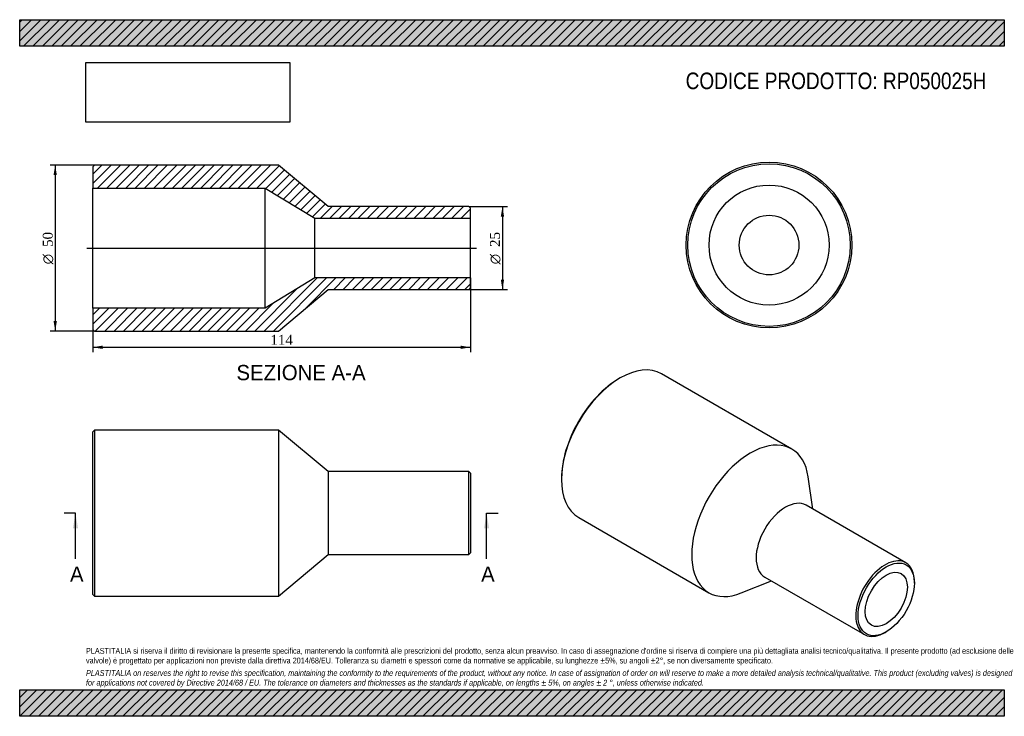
# Model space of a CAD drawing. Header units: millimetres. Extents: x 0 to 297, y 0 to 210.
import ezdxf
from ezdxf.enums import TextEntityAlignment as Align
from ezdxf.lldxf.tags import DXFTag

# ---------------------------------------------------------------- set-up
doc = ezdxf.new("R2010")
doc.units = ezdxf.units.MM
for name, color, linetype in [('Default', 7, 'Continuous'), ('DV4_Default', 7, 'Continuous'), ('RP050025H', 7, 'Continuous')]:
    doc.layers.add(name, color=color, linetype=linetype)
doc.styles.add('SEACAD_Solid_Edge_ANSI', font='seans.ttf')
doc.styles.add('SEACAD_Solid_Edge_ANSI1_Symbols', font='semeca1.ttf')
doc.styles.add('SEACAD_Times_New_Roman', font='times.ttf')
tags = doc.linetypes.add('CENTER2', pattern=[28.575, 19.05, -3.175, 3.175, -3.175]).pattern_tags.tags
tags[10:11] = [DXFTag(74, 4), DXFTag(75, 0), DXFTag(340, '0'), DXFTag(46, 0.0), DXFTag(50, 0.0), DXFTag(44, 0.0), DXFTag(45, 0.0)]
tags[8:9] = [DXFTag(74, 4), DXFTag(75, 0), DXFTag(340, '0'), DXFTag(46, 0.0), DXFTag(50, 0.0), DXFTag(44, 0.0), DXFTag(45, 0.0)]
tags[6:7] = [DXFTag(74, 4), DXFTag(75, 0), DXFTag(340, '0'), DXFTag(46, 0.0), DXFTag(50, 0.0), DXFTag(44, 0.0), DXFTag(45, 0.0)]
tags[4:5] = [DXFTag(74, 4), DXFTag(75, 0), DXFTag(340, '0'), DXFTag(46, 0.0), DXFTag(50, 0.0), DXFTag(44, 0.0), DXFTag(45, 0.0)]
doc.dimstyles.new('ANSImm', dxfattribs={"dimtxt": 3, "dimasz": 3, "dimexe": 1.5, "dimexo": 0, "dimgap": 0.75, "dimtad": 1, "dimdsep": 46, "dimtxsty": 'SEACAD_Times_New_Roman', "dimblk1": '_SE_FILLED', "dimblk2": '_SE_FILLED', "dimsah": 1, "dimcen": 1.5, "dimazin": 0, "dimtfac": 0.85, "dimtdec": 3, "dimtofl": 0, "dimtmove": 0, "dimatfit": 3, "dimfxl": 1, "dimarcsym": 0})
picture_1 = doc.add_image_def('image1.jpg', size_in_pixel=(4302, 1260))

# ---------------------------------------------------------------- blocks, each defined once
blk = doc.blocks.new('SE')
at = {"layer": 'RP050025H', "color": 7, "linetype": 'Continuous'}
for p, q in [((22.52, 86.25), (22.02, 85.75)), ((22.52, 86.25), (22.52, 36.25)), ((78.02, 86.25), (22.52, 86.25)), ((78.02, 86.25), (78.02, 36.25)), ((93.02, 73.75), (78.02, 86.25)), ((22.02, 36.75), (22.02, 85.75)), ((93.02, 73.75), (93.02, 48.75)), ((135.52, 73.75), (93.02, 73.75)), ((135.52, 48.75), (135.52, 73.75)), ((136.02, 73.25), (135.52, 73.75)), ((136.02, 73.25), (136.02, 49.25)), ((78.02, 36.25), (93.02, 48.75)), ((93.02, 48.75), (135.52, 48.75)), ((135.52, 48.75), (136.02, 49.25)), ((22.02, 36.75), (22.52, 36.25)), ((22.52, 36.25), (78.02, 36.25))]:
    blk.add_line(p, q, dxfattribs=at)
blk = doc.blocks.new('SE1')
at = {"layer": 'RP050025H', "color": 7, "linetype": 'Continuous'}
for p, q in [((181.13, 101.99), (180.78, 101.79)), ((232.88, 80.57), (193.63, 103.23)), ((163.45, 71.78), (163.45, 71.37)), ((239.27, 62.44), (237.84, 72.16)), ((267.29, 46.27), (237.23, 63.62)), ((168.63, 59.93), (207.88, 37.27)), ((224.73, 41.97), (254.79, 24.62)), ((217.64, 37.17), (226.77, 40.79)), ((269.87, 40.14), (269.87, 40.55)), ((261.04, 25.24), (261.39, 25.44))]:
    blk.add_line(p, q, dxfattribs=at)
for centre, major_axis, start_param, end_param in [((181.13, 81.58), (-12.5, -21.65), 3.141593, 6.283185), ((180.78, 81.78), (12.25, 21.22), 0.785398, 2.356195), ((220.38, 58.92), (-12.5, -21.65), 2.511456, 6.283185), ((230.98, 52.8), (-6.25, -10.83), 3.141593, 6.283185), ((261.04, 35.44), (6.25, 10.83), 0, 3.926991), ((261.04, 35.44), (6.25, 10.83), 5.497787, 6.283185), ((220.38, 58.92), (-12.5, -21.65), 0, 0.630137)]:
    blk.add_ellipse(centre, major_axis=major_axis, ratio=0.57735, start_param=start_param, end_param=end_param, dxfattribs=at)
for major_axis in [(-6, -10.39), (-4.5, -7.79)]:
    blk.add_ellipse((261.39, 35.24), major_axis=major_axis, ratio=0.57735, dxfattribs=at)
blk = doc.blocks.new('SE2')
at = {"layer": 'RP050025H', "color": 7, "linetype": 'Continuous'}
for radius in [25, 24.5, 18.1, 9]:
    blk.add_circle((226.04, 142.06), radius, dxfattribs=at)
blk = doc.blocks.new('SE4')
at = {"color": 7, "linetype": 'Continuous', "style": 'SEACAD_Solid_Edge_ANSI'}
blk.add_text('A', height=4.6, dxfattribs=at).set_placement((15.17, 45.15), align=Align.TOP_LEFT)
blk = doc.blocks.new('SE5')
at = {"color": 7, "linetype": 'Continuous', "style": 'SEACAD_Solid_Edge_ANSI'}
blk.add_text('A', height=4.6, dxfattribs=at).set_placement((139.18, 45.15), align=Align.TOP_LEFT)
blk = doc.blocks.new('SEANNOT_GROUP')
at = {"linetype": 'Continuous'}
blk.add_hatch(color=7, dxfattribs=at).paths.add_polyline_path([(17.6, 56.65), (16.83, 61.25), (16.06, 56.65)])
at = {"color": 7, "linetype": 'Continuous'}
blk.add_lwpolyline([(16.83, 47.45), (16.83, 61.25)], dxfattribs=at)
blk = doc.blocks.new('SEANNOT_GROUP1')
at = {"linetype": 'Continuous'}
blk.add_hatch(color=7, dxfattribs=at).paths.add_polyline_path([(141.6, 56.65), (140.83, 61.25), (140.07, 56.65)])
at = {"color": 7, "linetype": 'Continuous'}
blk.add_lwpolyline([(140.83, 47.45), (140.83, 61.25)], dxfattribs=at)
blk = doc.blocks.new('SE3')
at = {"layer": 'Default', "color": 7, "linetype": 'CENTER2'}
for p, q in [((16.83, 61.25), (13.38, 61.25)), ((140.83, 61.25), (144.28, 61.25))]:
    blk.add_line(p, q, dxfattribs=at)
at = {"layer": 'Default', "color": 7, "linetype": 'CENTER2', "const_width": 0.0001}
blk.add_lwpolyline([(16.83, 61.25), (140.83, 61.25)], dxfattribs=at)
at = {"layer": 'Default'}
for name in ['SEANNOT_GROUP', 'SEANNOT_GROUP1', 'SE4', 'SE5']:
    blk.add_blockref(name, (0, 0), dxfattribs=at)
blk = doc.blocks.new('SE6')
at = {"layer": 'RP050025H', "linetype": 'Continuous'}
h = blk.add_hatch(dxfattribs=at)
h.set_pattern_fill('LINE', scale=0.62992, angle=45, style=0)
h.paths.add_polyline_path([(93.02, 153.65), (78.02, 166.15), (22.52, 166.15), (22.02, 165.65), (22.02, 159.25), (74.02, 159.25), (89.02, 150.15), (136.02, 150.15), (136.02, 153.15), (135.52, 153.65)])
h = blk.add_hatch(dxfattribs=at)
h.set_pattern_fill('LINE', scale=0.62992, angle=45, style=0)
h.paths.add_polyline_path([(78.02, 116.15), (93.02, 128.65), (135.52, 128.65), (136.02, 129.15), (136.02, 132.15), (89.02, 132.15), (74.02, 123.05), (22.02, 123.05), (22.02, 116.65), (22.52, 116.15)])
at = {"layer": 'DV4_Default', "color": 7, "linetype": 'CENTER2'}
blk.add_line((20.27, 141.15), (137.77, 141.15), dxfattribs=at)
at = {"layer": 'RP050025H', "color": 7, "linetype": 'Continuous'}
for p, q in [((22.02, 165.65), (22.52, 166.15)), ((22.02, 165.65), (22.02, 159.25)), ((78.02, 166.15), (22.52, 166.15)), ((93.02, 153.65), (78.02, 166.15)), ((22.02, 123.05), (22.02, 159.25)), ((22.02, 159.25), (74.02, 159.25)), ((74.02, 123.05), (74.02, 159.25)), ((74.02, 159.25), (89.02, 150.15)), ((135.52, 153.65), (93.02, 153.65)), ((135.52, 153.65), (136.02, 153.15)), ((136.02, 150.15), (136.02, 153.15)), ((89.02, 132.15), (89.02, 150.15)), ((89.02, 150.15), (136.02, 150.15)), ((136.02, 132.15), (136.02, 150.15)), ((89.02, 132.15), (74.02, 123.05)), ((136.02, 132.15), (89.02, 132.15)), ((136.02, 129.15), (136.02, 132.15)), ((78.02, 116.15), (93.02, 128.65)), ((93.02, 128.65), (135.52, 128.65)), ((136.02, 129.15), (135.52, 128.65)), ((74.02, 123.05), (22.02, 123.05)), ((22.02, 123.05), (22.02, 116.65)), ((22.52, 116.15), (22.02, 116.65)), ((22.52, 116.15), (78.02, 116.15))]:
    blk.add_line(p, q, dxfattribs=at)
blk = doc.blocks.new('GDimGGroup')
at = {"layer": 'Default', "linetype": 'Continuous'}
for points in [[(146.12, 150.65), (145.62, 153.65), (145.12, 150.65)], [(146.12, 131.65), (145.12, 131.65), (145.62, 128.65)]]:
    blk.add_hatch(color=7, dxfattribs=at).paths.add_polyline_path(points)
at = {"layer": 'Default', "color": 7, "linetype": 'Continuous'}
for p, q in [((135.52, 153.65), (147.12, 153.65)), ((145.62, 153.65), (145.62, 128.65)), ((135.52, 128.65), (147.12, 128.65))]:
    blk.add_line(p, q, dxfattribs=at)
for s, style, p in [('25', 'SEACAD_Times_New_Roman', (141.87, 141.49)), ('O', 'SEACAD_Solid_Edge_ANSI1_Symbols', (141.87, 136.27))]:
    blk.add_text(s, height=3, rotation=90, dxfattribs=dict(at, style=style)).set_placement(p, align=Align.TOP_LEFT)
blk = doc.blocks.new('DMBLK108')
at = {"layer": 'Default', "linetype": 'Continuous'}
for points in [[(25.02, 110.74), (25.02, 111.74), (22.02, 111.24)], [(133.02, 110.74), (136.02, 111.24), (133.02, 111.74)]]:
    blk.add_hatch(color=7, dxfattribs=at).paths.add_polyline_path(points)
at = {"layer": 'Default', "color": 7, "linetype": 'Continuous'}
for p, q in [((136.02, 132.15), (136.02, 109.74)), ((22.02, 123.05), (22.02, 109.74)), ((22.02, 111.24), (136.02, 111.24))]:
    blk.add_line(p, q, dxfattribs=at)
at = {"layer": 'Default', "color": 7, "linetype": 'Continuous', "style": 'SEACAD_Times_New_Roman'}
blk.add_text('114', height=3, dxfattribs=at).set_placement((75.61, 114.99), align=Align.TOP_LEFT)
blk = doc.blocks.new('_SE_FILLED')
at = {"color": 0}
blk.add_line((0, 0), (-1, 0), dxfattribs=at)
blk.add_solid([(0, 0), (-1, -0.1665), (-1, 0.1665), (0, 0)], dxfattribs=at)
blk = doc.blocks.new('GDimGGroup1')
at = {"layer": 'Default', "linetype": 'Continuous'}
for points in [[(10.21, 163.15), (11.21, 163.15), (10.71, 166.15)], [(10.21, 119.15), (10.71, 116.15), (11.21, 119.15)]]:
    blk.add_hatch(color=7, dxfattribs=at).paths.add_polyline_path(points)
at = {"layer": 'Default', "color": 7, "linetype": 'Continuous'}
for p, q in [((22.52, 166.15), (9.21, 166.15)), ((10.71, 166.15), (10.71, 116.15)), ((22.52, 116.15), (9.21, 116.15))]:
    blk.add_line(p, q, dxfattribs=at)
for s, style, p in [('50', 'SEACAD_Times_New_Roman', (6.96, 141.49)), ('O', 'SEACAD_Solid_Edge_ANSI1_Symbols', (6.96, 136.27))]:
    blk.add_text(s, height=3, rotation=90, dxfattribs=dict(at, style=style)).set_placement(p, align=Align.TOP_LEFT)

msp = doc.modelspace()

# ---------------------------------------------------------------- hatches: boundary and pattern name
at = {"layer": 'Default', "linetype": 'Continuous'}
h = msp.add_hatch(dxfattribs=at)
h.set_pattern_fill('LINE', scale=0.62992, angle=45, style=0)
h.paths.add_polyline_path([(297, 202), (297, 210), (0, 210), (0, 202)])
for points in [[(297, 202), (297, 210), (0, 210), (0, 202)], [(297, 0), (297, 8), (0, 8), (0, 0)]]:
    msp.add_hatch(color=7, dxfattribs=at).paths.add_polyline_path(points)
h = msp.add_hatch(dxfattribs=at)
h.set_pattern_fill('LINE', scale=0.62992, angle=45, style=0)
h.paths.add_polyline_path([(297, 0), (297, 8), (0, 8), (0, 0)])

# ---------------------------------------------------------------- linework, layer by layer
at = {"layer": 'Default', "color": 7, "linetype": 'Continuous'}
for p, q in [((0, 210), (297, 210)), ((0, 202), (0, 210)), ((297, 210), (297, 202)), ((297, 202), (0, 202)), ((0, 8), (297, 8)), ((0, 0), (0, 8)), ((297, 8), (297, 0)), ((297, 0), (0, 0))]:
    msp.add_line(p, q, dxfattribs=at)

# ---------------------------------------------------------------- block references
at = {"layer": 'Default'}
for name in ['SE2', 'GDimGGroup1', 'SE6', 'GDimGGroup', 'SE1', 'SE', 'SE3']:
    msp.add_blockref(name, (0, 0), dxfattribs=at)

# ---------------------------------------------------------------- texts
at = {"layer": 'Default', "color": 7, "linetype": 'Continuous', "style": 'SEACAD_Solid_Edge_ANSI'}
msp.add_text('SEZIONE A-A', height=4.6, dxfattribs=at).set_placement((65.383, 105.922), align=Align.TOP_LEFT)
at = {"layer": 'Default', "attachment_point": 1}
for s, insert, char_height, width in [('{\\fArial Narrow|b0||i0||c0|p34;\\C7;\\H5.;\\W1.;CODICE PRODOTTO: RP050025H}', (200.889, 194.064), 5, 99.12501), ("{\\fArial Narrow|b0||i0||c0|p34;\\C7;\\H1.75;\\W1.;PLASTITALIA si riserva il diritto di revisionare la presente specifica, mantenendo la conformità alle prescrizioni del prodotto, senza alcun preavviso. In caso di assegnazione d'ordine si riserva di compiere una più dettagliata analisi tecnico/qualitativa. Il presente prodotto (ad esclusione delle \\P}{\\fArial Narrow|b0||i0||c0|p34;\\C7;\\H1.75;\\W1.;valvole) è progettato per applicazioni non previste dalla direttiva 2014/68/EU. Tolleranza su diametri e spessori come da normative se applicabile, su lunghezze ±5%, su angoli ±2°, se non diversamente specificato.\\P}{\\fArial Narrow|b0||i0||c0|p34;\\C7;\\H0.5;\\W1.;   \\P}{\\fArial Narrow|b0||i1||c0|p34;\\C7;\\H1.75;\\W1.;PLASTITALIA on reserves the right to revise this specification, maintaining the conformity to the requirements of the product, without any notice. In case of assignation of order on will reserve to make a more detailed analysis technical/qualitative. This product (excluding valves) is designed \\P}{\\fArial Narrow|b0||i1||c0|p34;\\C7;\\H1.75;\\W1.;for applications not covered by Directive 2014/68 / EU. The tolerance on diameters and thicknesses as the standards if applicable, on lengths ± 5%, on angles ± 2 °, unless otherwise indicated.\\P}", (20, 20.602), 1.75, 257)]:
    msp.add_mtext(s, dxfattribs=dict(at, insert=insert, char_height=char_height, width=width))

# ---------------------------------------------------------------- dimensions: what is measured, and where the dimension line sits
at = {"layer": 'Default', "color": 7, "linetype": 'Continuous'}
dim = msp.add_linear_dim(base=(136.019, 111.238), p1=(22.019, 123.052), p2=(136.019, 132.152), text='\\A1;<>', dimstyle='ANSImm', dxfattribs=at)
dim.commit()
dim.dimension.update_dxf_attribs({"geometry": 'DMBLK108', "text_midpoint": (79.019, 111.238), "dimtype": 160})

# ---------------------------------------------------------------- pictures from other files: only their frames are drawn
image = msp.add_image(picture_1, insert=(20, 179.103), size_in_units=(61.457, 18))
image.dxf.flags = 7

doc.saveas('drawing.dxf')
